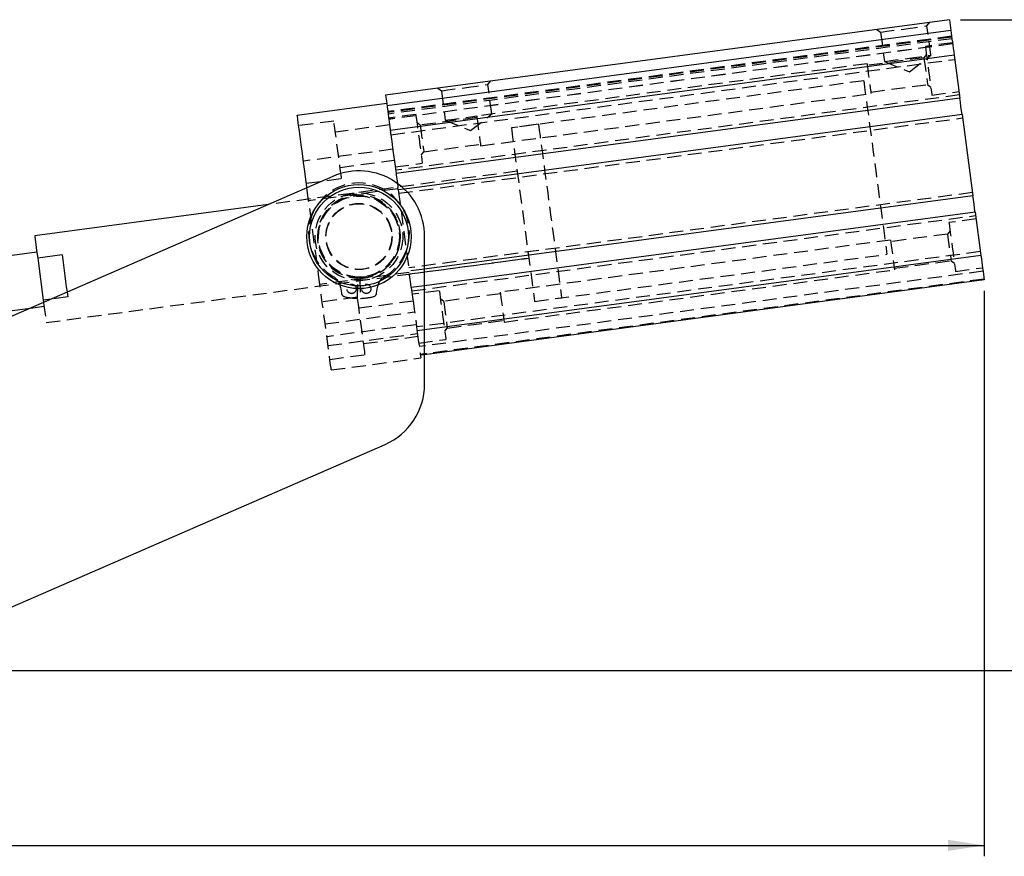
# Model space of a CAD drawing. Extents: x 63 to 798, y 54 to 570.
# Tile 22 of 30: x 328 to 508, y 398 to 551. Entities that reach past the tile are written whole.
import ezdxf

# ---------------------------------------------------------------- set-up
doc = ezdxf.new("R2010")
doc.units = 0
doc.header["$LTSCALE"] = 2
doc.linetypes.add('HIDDEN', pattern=[1.905, 1.27, -0.635])
doc.layers.get('0').update_dxf_attribs({"linetype": 'CONTINUOUS'})
doc.styles.add('SLDTEXTSTYLE0', font='TXT', dxfattribs={"width": 0.75})
doc.dimstyles.new('SLDDIMSTYLE1', dxfattribs={"dimtxt": 7, "dimasz": 6.604, "dimexe": 0, "dimexo": 0.0625, "dimgap": 1.75, "dimtad": 1, "dimdec": 0, "dimrnd": 1e-09, "dimzin": 12, "dimtxsty": 'SLDTEXTSTYLE0', "dimsah": 1, "dimcen": 0.09, "dimazin": 3, "dimtfac": 1, "dimtdec": 0, "dimtofl": 0, "dimtmove": 0, "dimatfit": 3, "dimtolj": 1, "dimtzin": 12})

# ---------------------------------------------------------------- blocks, each defined once
blk = doc.blocks.new('_D_1')
at = {"color": 179, "linetype": 'CONTINUOUS'}
for p, q in [((499.86, 551.38), (552.88, 551.38)), ((550.88, 432.42), (550.88, 551.38)), ((314.75, 432.42), (552.88, 432.42))]:
    blk.add_line(p, q, dxfattribs=at)
for points in [[(550.88, 551.38), (549.86, 544.78), (551.89, 544.78)], [(550.88, 432.42), (551.89, 439.03), (549.86, 439.03)]]:
    blk.add_solid(points, dxfattribs=at)
at = {"color": 179, "linetype": 'CONTINUOUS', "insert": (541.85, 482.99, 0.1), "char_height": 7, "attachment_point": 1, "rotation": 90, "style": 'SLDTEXTSTYLE0'}
blk.add_mtext('119', dxfattribs=at)
blk = doc.blocks.new('_D_2')
at = {"color": 179, "linetype": 'CONTINUOUS'}
for p, q in [((504.22, 501.8), (504.22, 398.42)), ((113.97, 465.95), (113.97, 398.42)), ((113.97, 400.42), (504.22, 400.42))]:
    blk.add_line(p, q, dxfattribs=at)
for points in [[(113.97, 400.42), (120.58, 399.41), (120.58, 401.44)], [(504.22, 400.42), (497.61, 401.44), (497.61, 399.41)]]:
    blk.add_solid(points, dxfattribs=at)
at = {"color": 179, "linetype": 'CONTINUOUS', "insert": (296.67, 409.45, 0.1), "char_height": 7, "attachment_point": 1, "style": 'SLDTEXTSTYLE0'}
blk.add_mtext('390', dxfattribs=at)

msp = doc.modelspace()

# ---------------------------------------------------------------- linework, layer by layer
at = {"color": 7, "linetype": 'CONTINUOUS'}
for p, q in [((497.8587, 551.381), (394.7754, 537.6025)), ((497.8587, 551.381), (498.1237, 549.3986)), ((498.1237, 549.3986), (395.0404, 535.6201)), ((498.7234, 544.9114), (395.6402, 531.133)), ((498.7234, 544.9114), (499.7784, 537.0187)), ((394.7754, 537.6025), (394.9742, 536.1157)), ((499.7784, 537.0187), (396.6951, 523.2402)), ((378.6196, 533.9297), (394.9742, 536.1157)), ((395.0404, 535.6201), (395.0602, 535.4719)), ((500.1785, 534.0253), (398.2108, 520.396)), ((500.1785, 534.0253), (502.1631, 519.1774)), ((395.6157, 531.316), (395.6402, 531.133)), ((395.6402, 531.133), (395.6652, 530.9456)), ((396.4029, 525.4269), (396.6951, 523.2402)), ((385.1184, 522.7316), (218.7594, 450.273)), ((502.1631, 519.1774), (401.9103, 505.7772)), ((373.2894, 517.5794), (330.6183, 511.8758)), ((502.5632, 516.184), (401.9103, 502.7304)), ((502.5632, 516.184), (503.6182, 508.2912)), ((401.9103, 484.7407), (401.9103, 511.7299)), ((331.0158, 508.9023), (324.196, 507.9907)), ((335.6254, 508.3814), (331.1651, 507.7852)), ((331.1651, 507.7852), (332.1913, 500.1075)), ((503.6182, 508.2912), (401.9103, 494.6966)), ((504.218, 503.8041), (401.9103, 490.1293)), ((325.5208, 498.0789), (329.8447, 498.6568)), ((333.6111, 500.2973), (332.1913, 500.1075)), ((332.1913, 500.1075), (332.2454, 499.7025)), ((313.0478, 438.174), (394.7022, 473.739))]:
    msp.add_line(p, q, dxfattribs=at)
at = {"color": 7, "linetype": 'HIDDEN'}
for p, q in [((493.7558, 550.2464), (494.2547, 550.8992)), ((484.6125, 549.6104), (485.2653, 549.1115)), ((485.2653, 549.1115), (485.9833, 543.7403)), ((494.4738, 544.8751), (493.7558, 550.2464)), ((498.2638, 548.35), (395.1806, 534.5715)), ((498.2644, 548.3458), (395.1811, 534.5674)), ((498.2837, 548.2011), (395.2005, 534.4226)), ((498.3224, 547.9118), (395.2391, 534.1333)), ((498.4504, 546.9542), (395.3671, 533.1758)), ((498.4521, 546.9411), (395.3689, 533.1626)), ((498.4217, 547.1684), (493.4658, 546.506)), ((395.7459, 530.3421), (498.8291, 544.1205)), ((493.1996, 544.4107), (482.8332, 543.0251)), ((485.9833, 543.7403), (490.5561, 541.8567)), ((490.5561, 541.8567), (494.4738, 544.8751)), ((493.6645, 545.0192), (493.1996, 544.4107)), ((482.7946, 543.3141), (411.4293, 533.7751)), ((413.4698, 539.5151), (413.9688, 540.1679)), ((482.2009, 540.208), (417.7739, 531.5965)), ((404.3265, 538.8791), (404.9794, 538.3802)), ((404.9794, 538.3802), (405.6973, 533.009)), ((414.1878, 534.1439), (413.4698, 539.5151)), ((483.4847, 538.1515), (493.851, 539.5371)), ((493.851, 539.5371), (494.4595, 539.0721)), ((499.6969, 537.6283), (396.6137, 523.8498)), ((412.158, 528.3236), (483.5233, 537.8626)), ((494.6582, 537.5853), (499.6141, 538.2477)), ((400.2944, 534.0524), (395.3385, 533.39)), ((397.1767, 519.6373), (500.26, 533.4157)), ((411.4679, 533.4862), (401.1016, 532.1006)), ((405.6973, 533.009), (410.2701, 531.1254)), ((410.2701, 531.1254), (414.1878, 534.1439)), ((385.3207, 532.8581), (378.878, 531.9969)), ((395.5041, 532.151), (385.5923, 530.8261)), ((401.1016, 532.1006), (400.4932, 532.5656)), ((422.7298, 532.2589), (417.7739, 531.5965)), ((396.1003, 527.6906), (379.7457, 525.5046)), ((401.753, 527.227), (412.1194, 528.6126)), ((386.4534, 524.3834), (396.3653, 525.7083)), ((401.2881, 526.6185), (401.753, 527.227)), ((396.5309, 524.4693), (401.4868, 525.1317)), ((418.8338, 523.667), (373.2894, 517.5794)), ((380.2823, 521.4903), (386.725, 522.3515)), ((418.8338, 523.667), (397.0277, 520.7524)), ((397.0649, 520.4743), (380.7103, 518.2883)), ((398.2108, 520.396), (397.0953, 520.2468)), ((397.0953, 520.2468), (399.0799, 505.3989)), ((502.0816, 519.7869), (398.9984, 506.0085)), ((399.5615, 501.7959), (502.6447, 515.5744)), ((502.7275, 514.9549), (497.7716, 514.2925)), ((497.5053, 512.1972), (487.139, 510.8116)), ((497.9703, 512.8057), (497.5053, 512.1972)), ((487.1004, 511.1006), (415.7351, 501.5616)), ((332.7381, 496.0169), (420.9535, 507.8081)), ((399.1475, 504.8934), (420.9535, 507.8081)), ((503.5257, 508.983), (400.4425, 495.2046)), ((422.0134, 499.8786), (486.4404, 508.4901)), ((487.7904, 505.938), (498.1568, 507.3236)), ((498.1568, 507.3236), (498.7652, 506.8586)), ((498.9639, 505.3718), (503.9199, 506.0342)), ((399.1103, 505.1714), (382.7557, 502.9854)), ((389.6603, 500.4326), (389.7422, 504.1317)), ((390.9039, 504.296), (389.9885, 504.3215)), ((390.0784, 504.1317), (390.1603, 500.4326)), ((401.9103, 505.7772), (399.0799, 505.3989)), ((504.0054, 505.3948), (400.9221, 491.6163)), ((416.4637, 496.1101), (487.8291, 505.649)), ((386.5482, 502.4555), (386.6902, 501.3768)), ((393.1304, 501.3768), (393.2724, 502.4555)), ((401.9103, 502.7304), (399.48, 502.4055)), ((399.48, 502.4055), (399.7723, 500.2188)), ((504.1981, 503.9527), (401.1149, 490.1743)), ((336.6516, 500.7037), (333.6111, 500.2973)), ((336.5357, 501.5711), (336.6516, 500.7037)), ((389.6264, 500.6445), (383.1837, 499.7834)), ((404.6002, 501.8389), (399.6443, 501.1764)), ((415.7737, 501.2727), (405.4074, 499.8871)), ((422.0134, 499.8786), (426.9693, 500.541)), ((329.8447, 498.6568), (332.3406, 498.9904)), ((399.8099, 499.9375), (389.898, 498.6126)), ((405.4074, 499.8871), (404.7989, 500.3521)), ((383.7203, 495.7691), (400.0748, 497.9551)), ((400.3877, 495.6148), (384.0331, 493.4288)), ((406.0588, 495.0134), (416.4251, 496.399)), ((384.2502, 491.8044), (400.6048, 493.9904)), ((390.7592, 492.1699), (400.671, 493.4948)), ((400.5099, 494.7002), (400.535, 494.5128)), ((401.9103, 494.6966), (400.535, 494.5128)), ((400.535, 494.5128), (400.5594, 494.3298)), ((405.5938, 494.405), (406.0588, 495.0134)), ((400.8366, 492.2558), (405.7926, 492.9182)), ((384.5881, 489.2768), (391.0308, 490.138)), ((401.1149, 490.1743), (401.1347, 490.0256)), ((401.9103, 490.1293), (401.1347, 490.0256)), ((384.8464, 487.344), (401.201, 489.53))]:
    msp.add_line(p, q, dxfattribs=at)
at = {"color": 7, "linetype": 'HIDDEN', "flags": 128}
for points in [[(485.2653, 549.1115), (485.3541, 549.1234), (485.7413, 549.1751), (486.408, 549.2642), (487.3048, 549.3841), (488.3652, 549.5259), (489.5106, 549.6789)], [(489.5106, 549.6789), (490.6559, 549.832), (491.7164, 549.9738), (492.6132, 550.0936), (493.2799, 550.1828), (493.667, 550.2345), (493.7558, 550.2464)], [(493.4658, 546.506), (493.4861, 546.354), (493.5457, 545.9084), (493.6404, 545.1996), (493.7639, 544.2758), (493.9077, 543.2001), (494.062, 542.0457), (494.2163, 540.8912), (494.3601, 539.8155), (494.4836, 538.8917), (494.5783, 538.1829), (494.6379, 537.7373), (494.6582, 537.5853)], [(485.9833, 543.7403), (486.0721, 543.7522), (486.4592, 543.8039), (487.1259, 543.893), (488.0228, 544.0129), (489.0832, 544.1546), (490.2285, 544.3077)], [(490.2285, 544.3077), (491.3739, 544.4608), (492.4343, 544.6025), (493.3311, 544.7224), (493.9978, 544.8115), (494.385, 544.8633), (494.4738, 544.8751)], [(493.1996, 544.4107), (493.212, 544.3177), (493.2654, 543.9185), (493.3538, 543.2567), (493.4654, 542.4217), (493.5851, 541.5262), (493.6967, 540.6911), (493.7852, 540.0293), (493.8386, 539.6301), (493.851, 539.5371)], [(482.7946, 543.3141), (482.8002, 543.2727), (482.8434, 542.9489), (482.9248, 542.3404), (483.0344, 541.5206), (483.159, 540.5883), (483.2836, 539.6561), (483.3932, 538.8362), (483.4745, 538.2277), (483.5178, 537.904), (483.5233, 537.8626)], [(482.2009, 540.208), (482.2125, 540.1212), (482.2639, 539.737), (482.3553, 539.0533), (482.4849, 538.0833), (482.6503, 536.8461), (482.8482, 535.3656), (483.0747, 533.6707), (483.3255, 531.7944), (483.5957, 529.7732), (483.8799, 527.6463), (484.1728, 525.4553), (484.4685, 523.2428), (484.7614, 521.0518), (485.0457, 518.925), (485.3158, 516.9037), (485.5666, 515.0274), (485.7932, 513.3325), (485.9911, 511.852), (486.1564, 510.6148), (486.2861, 509.6449), (486.3775, 508.9612), (486.4288, 508.577), (486.4404, 508.4901)], [(404.9794, 538.3802), (405.0682, 538.3921), (405.4553, 538.4438), (406.122, 538.5329), (407.0188, 538.6528), (408.0792, 538.7946), (409.2246, 538.9477)], [(409.2246, 538.9477), (410.37, 539.1007), (411.4304, 539.2425), (412.3272, 539.3624), (412.9939, 539.4515), (413.3811, 539.5032), (413.4698, 539.5151)], [(400.2944, 534.0524), (400.3147, 533.9004), (400.3743, 533.4548), (400.469, 532.746), (400.5925, 531.8222), (400.7363, 530.7465), (400.8906, 529.592), (401.0449, 528.4376), (401.1887, 527.3619), (401.3122, 526.4381), (401.4069, 525.7293), (401.4665, 525.2837), (401.4868, 525.1317)], [(405.6973, 533.009), (405.7861, 533.0209), (406.1732, 533.0726), (406.84, 533.1617), (407.7368, 533.2816), (408.7972, 533.4233), (409.9425, 533.5764)], [(409.9425, 533.5764), (411.0879, 533.7295), (411.4293, 533.7751)], [(411.4293, 533.7751), (411.4349, 533.7337), (411.4781, 533.41), (411.5595, 532.8015), (411.669, 531.9817), (411.7936, 531.0494), (411.9183, 530.1171), (412.0278, 529.2973), (412.1092, 528.6888), (412.1524, 528.365), (412.158, 528.3236)], [(386.725, 522.3515), (386.7046, 522.5041), (386.6446, 522.9532), (386.5484, 523.6726), (386.4217, 524.6206), (386.2718, 525.7419), (386.1075, 526.9716), (385.9382, 528.238), (385.7738, 529.4676), (385.624, 530.589), (385.4973, 531.5369), (385.4011, 532.2563), (385.3411, 532.7054), (385.3207, 532.8581)], [(401.1016, 532.1006), (401.1141, 532.0076), (401.1674, 531.6084), (401.2559, 530.9466), (401.3675, 530.1116), (401.4872, 529.216), (401.5988, 528.381), (401.6873, 527.7192), (401.7406, 527.32), (401.753, 527.227)], [(417.7739, 531.5965), (417.7855, 531.5096), (417.8368, 531.1254), (417.9282, 530.4417), (418.0579, 529.4718), (418.2232, 528.2346), (418.4211, 526.7541), (418.6477, 525.0592), (418.8985, 523.1829), (419.1686, 521.1616), (419.4529, 519.0348), (419.7458, 516.8438), (420.0415, 514.6313), (420.3344, 512.4403), (420.6186, 510.3135), (420.8888, 508.2922), (421.1396, 506.4159), (421.3662, 504.721), (421.564, 503.2405), (421.7294, 502.0033), (421.8591, 501.0334), (421.9504, 500.3497), (422.0018, 499.9655), (422.0134, 499.8786)], [(417.7739, 531.5965), (417.7855, 531.5096), (417.8368, 531.1254), (417.9282, 530.4417), (418.0579, 529.4718), (418.2232, 528.2346), (418.4211, 526.7541), (418.6477, 525.0592), (418.8985, 523.1829), (419.1686, 521.1616), (419.4529, 519.0348), (419.7458, 516.8438), (420.0415, 514.6313), (420.3344, 512.4403), (420.6186, 510.3135), (420.8888, 508.2922), (421.1396, 506.4159), (421.3662, 504.721), (421.564, 503.2405), (421.7294, 502.0033), (421.8591, 501.0334), (421.9504, 500.3497), (422.0018, 499.9655), (422.0134, 499.8786)], [(422.7298, 532.2589), (422.7414, 532.1721), (422.7928, 531.7878), (422.8842, 531.1041), (423.0138, 530.1342), (423.1792, 528.897), (423.3771, 527.4165), (423.6036, 525.7216), (423.8544, 523.8453), (424.1246, 521.8241), (424.4088, 519.6972), (424.7017, 517.5062), (424.9974, 515.2937), (425.2903, 513.1027), (425.5746, 510.9759), (425.8447, 508.9546), (426.0955, 507.0783), (426.3221, 505.3834), (426.52, 503.9029), (426.6853, 502.6657), (426.815, 501.6958), (426.9064, 501.0121), (426.9577, 500.6279), (426.9693, 500.541)], [(380.7103, 518.2883), (380.6373, 518.8342), (380.5232, 519.6879), (380.3916, 520.6728)], [(396.9331, 521.4603), (396.9919, 521.0202), (397.0378, 520.6764)], [(397.0953, 520.2468), (397.0939, 520.2566), (397.0378, 520.6764)], [(382.7557, 502.9854), (382.51, 504.8239), (382.2558, 506.7259), (381.9958, 508.6706), (381.733, 510.6369), (381.4702, 512.6031), (381.2103, 514.5479), (380.956, 516.4499), (380.7103, 518.2883)], [(497.7716, 514.2925), (497.7919, 514.1405), (497.8515, 513.6949), (497.9462, 512.9861), (498.0697, 512.0623), (498.2135, 510.9866), (498.3678, 509.8321), (498.5221, 508.6777), (498.6659, 507.602), (498.7893, 506.6782), (498.8841, 505.9694), (498.9436, 505.5238), (498.9639, 505.3718)], [(497.5053, 512.1972), (497.5178, 512.1042), (497.5711, 511.705), (497.6596, 511.0432), (497.7712, 510.2082), (497.8909, 509.3126), (498.0025, 508.4776), (498.091, 507.8158), (498.1443, 507.4166), (498.1568, 507.3236)], [(487.1004, 511.1006), (487.1059, 511.0592), (487.1492, 510.7354), (487.2305, 510.1269), (487.3401, 509.3071), (487.4647, 508.3748), (487.5893, 507.4425), (487.6989, 506.6227), (487.7803, 506.0142), (487.8235, 505.6905), (487.8291, 505.649)], [(399.48, 502.4055), (399.4787, 502.4153), (399.3875, 503.0978), (399.2799, 503.9022), (399.1724, 504.7066), (399.0812, 505.3891), (399.0799, 505.3989)], [(384.8464, 487.344), (384.8432, 487.3683), (384.805, 487.6535), (384.7255, 488.2487), (384.6077, 489.1296), (384.4566, 490.2605), (384.2782, 491.5954), (384.0797, 493.0798), (383.8694, 494.6535), (383.6557, 496.2525), (383.4473, 497.8115), (383.2527, 499.2674), (383.0798, 500.5608), (382.9357, 501.639), (382.8262, 502.4584), (382.7557, 502.9854)], [(391.0308, 490.138), (391.0104, 490.2906), (390.9503, 490.7397), (390.8542, 491.4591), (390.7275, 492.4071), (390.5776, 493.5284), (390.4132, 494.758), (390.244, 496.0245), (390.0796, 497.2541), (389.9297, 498.3755), (389.803, 499.3234), (389.7069, 500.0428), (389.6468, 500.4919), (389.6264, 500.6445)], [(404.6002, 501.8389), (404.6205, 501.6869), (404.6801, 501.2413), (404.7748, 500.5325), (404.8983, 499.6087), (405.0421, 498.533), (405.1964, 497.3785), (405.3507, 496.2241), (405.4945, 495.1484), (405.6179, 494.2246), (405.7127, 493.5158), (405.7722, 493.0702), (405.7926, 492.9182), (405.7926, 492.9182)], [(415.7351, 501.5616), (415.7406, 501.5202), (415.7839, 501.1964), (415.8652, 500.588), (415.9748, 499.7681), (416.0994, 498.8359), (416.224, 497.9036), (416.3336, 497.0838), (416.4149, 496.4753), (416.4582, 496.1515), (416.4637, 496.1101)], [(332.2454, 499.7025), (332.3758, 498.727), (332.5288, 497.5827), (332.6433, 496.7261), (332.7141, 496.1962), (332.7381, 496.0169)], [(399.7723, 500.2188), (399.8018, 499.9976), (400.0102, 498.4385), (400.224, 496.8395), (400.4343, 495.2658), (400.5099, 494.7002)], [(405.4074, 499.8871), (405.4198, 499.7941), (405.4732, 499.3949), (405.5616, 498.7331), (405.6733, 497.898), (405.793, 497.0025), (405.9046, 496.1675), (405.993, 495.5057), (406.0464, 495.1065), (406.0588, 495.0134)], [(400.5594, 494.3298), (400.6327, 493.7814), (400.8111, 492.4465), (400.9623, 491.3156), (401.0801, 490.4347), (401.1149, 490.1743)], [(401.1347, 490.0256), (401.1596, 489.8395), (401.1977, 489.5543), (401.201, 489.53)]]:
    msp.add_lwpolyline(points, dxfattribs=at)
at = {"color": 7, "linetype": 'CONTINUOUS', "flags": 128}
for points in [[(498.1237, 549.3986), (498.1913, 548.8925), (498.2611, 548.37), (498.3331, 547.8314), (498.4072, 547.2771), (498.4834, 546.7075), (498.5615, 546.1231), (498.6415, 545.5243), (498.7234, 544.9114)], [(500.1785, 534.0253), (500.1772, 534.0351), (500.086, 534.7176), (499.9784, 535.522), (499.8709, 536.3264), (499.7797, 537.0089), (499.7784, 537.0187)], [(394.9742, 536.1157), (394.9969, 535.9454), (395.0404, 535.6201)], [(395.0602, 535.4719), (395.0642, 535.4418), (395.1732, 534.6265), (395.3192, 533.5346), (395.4958, 532.213), (395.6157, 531.316)], [(380.3916, 520.6728), (380.3729, 520.8128), (380.1927, 522.1605), (379.9905, 523.6731), (379.775, 525.2857), (379.5554, 526.929), (379.341, 528.5324), (379.1413, 530.027), (378.9646, 531.3486), (378.8187, 532.4405), (378.7097, 533.2558), (378.6424, 533.7594), (378.6196, 533.9297)], [(395.6652, 530.9456), (395.6956, 530.7184), (395.9099, 529.115), (396.1296, 527.4717), (396.3451, 525.8591), (396.4029, 525.4269)], [(396.6951, 523.2402), (396.7274, 522.9988), (396.8778, 521.8739), (396.9331, 521.4603)], [(502.5632, 516.184), (502.5619, 516.1938), (502.4707, 516.8762), (502.3632, 517.6807), (502.2557, 518.4851), (502.1644, 519.1676), (502.1631, 519.1774)], [(330.6183, 511.8758), (330.6423, 511.6965), (330.7131, 511.1666), (330.8276, 510.3101), (330.9805, 509.1657), (331.1651, 507.7852)], [(335.6254, 508.3814), (335.7463, 507.4765), (335.8735, 506.5249), (336.005, 505.5417), (336.1385, 504.5425), (336.2721, 503.5434), (336.4035, 502.5602), (336.5307, 501.6086), (336.5357, 501.5711)], [(503.6182, 508.2912), (503.7001, 507.6784), (503.7802, 507.0795), (503.8583, 506.4951), (503.9344, 505.9256), (504.0085, 505.3713), (504.0805, 504.8327), (504.1503, 504.3101), (504.218, 503.8041)]]:
    msp.add_lwpolyline(points, dxfattribs=at)
at = {"color": 7, "linetype": 'CONTINUOUS'}
for radius in [9.525, 9.025]:
    msp.add_circle((389.9103, 511.7299), radius, dxfattribs=at)
at = {"color": 7, "linetype": 'HIDDEN'}
for centre, radius in [((389.9103, 511.7299), 8), ((389.9103, 511.7299), 7.5), ((389.9103, 511.7299), 7.4), ((389.9103, 511.7299), 6.05), ((389.9103, 511.7299), 6), ((388.5603, 502.1748), 0.85), ((391.2603, 502.1748), 0.85)]:
    msp.add_circle(centre, radius, dxfattribs=at)
at = {"color": 7, "linetype": 'CONTINUOUS'}
for centre, start, end in [((389.9103, 511.7299), 0, 113.535785), ((389.9103, 484.7407), 293.535785, 0)]:
    msp.add_arc(centre, 12, start, end, dxfattribs=at)
at = {"color": 7, "linetype": 'HIDDEN'}
for centre, radius, start, end in [((389.9103, 512.3214), 9.2085, 300.196534, 239.803466), ((389.9103, 511.7299), 7.6, 271.267709, 268.732291), ((383.9716, 502.1162), 2.5988, 7.5, 59.803466), ((395.849, 502.1162), 2.5988, 120.196534, 172.5), ((387.4338, 501.4747), 0.75, 187.5, 256.423758), ((389.9103, 511.7299), 11.3, 256.423758, 268.732291), ((389.9103, 511.7299), 11.3, 271.267709, 283.576242), ((392.3868, 501.4747), 0.75, 283.576242, 352.5)]:
    msp.add_arc(centre, radius, start, end, dxfattribs=at)
msp.add_open_spline([(391.3726, 504.3744), (391.3714, 504.374), (391.2234, 504.3192), (391.063, 504.3075), (390.9039, 504.296)], degree=3, knots=[0, 0, 0, 0, 0.00808691, 1, 1, 1, 1], dxfattribs=at)

# ---------------------------------------------------------------- dimensions: what is measured, and where the dimension line sits
at = {"color": 179, "linetype": 'CONTINUOUS'}
dim = msp.add_linear_dim(base=(550.8765, 551.3809), p1=(312.7526, 432.424), p2=(497.8587, 551.3809), angle=90, dimstyle='SLDDIMSTYLE1', dxfattribs=at)
dim.commit()
dim.dimension.update_dxf_attribs({"geometry": '_D_1', "text_midpoint": (550.8765, 493.5932), "dimtype": 160})
dim = msp.add_linear_dim(base=(504.218, 400.424), p1=(113.9712, 467.949), p2=(504.218, 503.8041), dimstyle='SLDDIMSTYLE1', dxfattribs=at)
dim.commit()
dim.dimension.update_dxf_attribs({"geometry": '_D_2', "text_midpoint": (307.2721, 400.424), "dimtype": 160})

doc.saveas('drawing.dxf')
